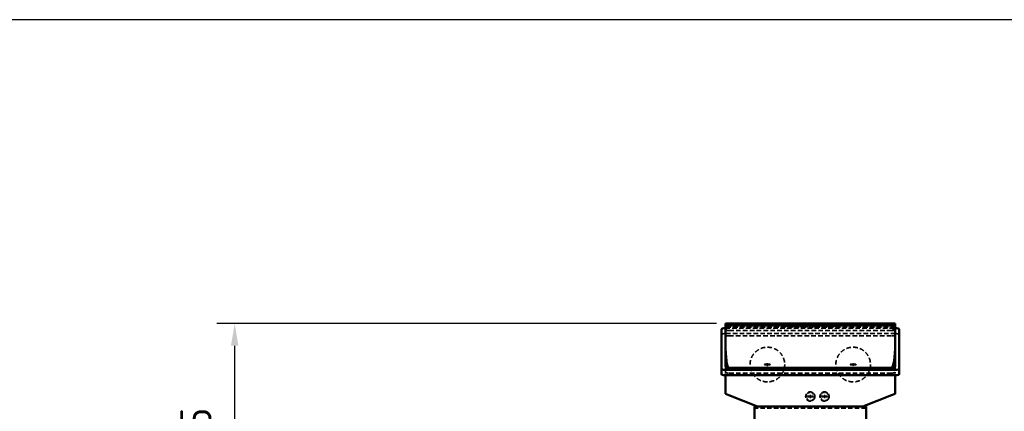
# Model space of a CAD drawing. Header units: millimetres. Extents: x -34725 to 178350, y -13707 to 126150.
# Tile 98 of 256: x -17348 to -14592, y 19929 to 21025. Entities that reach past the tile are written whole.
import ezdxf

# ---------------------------------------------------------------- set-up
doc = ezdxf.new("R2010")
doc.units = ezdxf.units.MM
doc.linetypes.add('DASHED', pattern=[0.75, 0.5, -0.25])
doc.layers.get('Defpoints').update_dxf_attribs({"linetype": 'CONTINUOUS'})
for name, color, linetype, lineweight in [('AM_0', 7, 'CONTINUOUS', 50), ('P-AM_5', 3, 'CONTINUOUS', 25), ('Sichtbar (ISO)', 7, 'CONTINUOUS', 50), ('Verdeckt (ISO)', 7, 'DASHED', 35)]:
    doc.layers.add(name, color=color, linetype=linetype, lineweight=lineweight)
doc.layers.add('AM_VIEWS', color=1, linetype='CONTINUOUS', lineweight=25, plot=False)
doc.styles.get("Standard").update_dxf_attribs({"font": 'isocp.shx'})
doc.dimstyles.new('AM_ISO$0', dxfattribs={"dimtxt": 3.5, "dimasz": 2.5, "dimexe": 2, "dimexo": 1, "dimgap": 0.6, "dimtad": 1, "dimdsep": 46, "dimtxsty": 'Standard', "dimcen": 0, "dimclrd": 256, "dimclre": 256, "dimclrt": 2, "dimadec": 0, "dimazin": 2, "dimtp": 0.1, "dimtm": 0.1, "dimtfac": 0.71, "dimtmove": 0, "dimatfit": 3, "dimfxl": 1, "dimtfill": 1, "dimtfillclr": 256, "dimlwd": -1, "dimlwe": -1, "dimarcsym": 0})

# ---------------------------------------------------------------- blocks, each defined once
blk = doc.blocks.new('*D200')
at = {"layer": 'Defpoints', "color": 0, "transparency": 16777216}
for p in [(-16746.1, 20174.8), (-15372.8, 20174.8), (-16525.3, 19530)]:
    blk.add_point(p, dxfattribs=at)
at = {"layer": 'P-AM_5', "transparency": 16777216}
for p, q in [((-15397.8, 20174.8), (-16796.1, 20174.8)), ((-16746.1, 19592.5), (-16746.1, 20112.3)), ((-16550.3, 19530), (-16796.1, 19530))]:
    blk.add_line(p, q, dxfattribs=at)
for points in [[(-16756.6, 20112.3), (-16735.7, 20112.3), (-16746.1, 20174.8)], [(-16756.6, 19592.5), (-16735.7, 19592.5), (-16746.1, 19530)]]:
    blk.add_solid(points, dxfattribs=at)
at = {"layer": 'P-AM_5', "color": 2, "transparency": 16777216, "insert": (-16854.9, 19852.4), "char_height": 87.5, "attachment_point": 5, "rotation": 90, "bg_fill": 3, "box_fill_scale": 1.1, "bg_fill_color": 256, "bg_fill_true_color": 13158600, "bg_fill_transparency": 0}
blk.add_mtext('645', dxfattribs=at)
blk = doc.blocks.new('A$C5cacc3fa')
at = {"layer": 'Sichtbar (ISO)'}
for p, q in [((-1354.3, -2741.6), (-1354.3, -2781.6)), ((-1042.3, -2781.6), (-1042.3, -2741.6)), ((-1345.8, -2781.6), (-1425.8, -2812.7)), ((-1354.3, -2781.6), (-1345.8, -2781.6)), ((-1050.8, -2781.6), (-1345.8, -2781.6)), ((-970.8, -2812.7), (-1050.8, -2781.6)), ((-1050.8, -2781.6), (-1042.3, -2781.6)), ((-1435.8, -2816.6), (-1425.8, -2812.7)), ((-1435.8, -2816.6), (-1435.8, -2868.6)), ((-970.8, -2812.7), (-960.8, -2816.6)), ((-960.8, -2816.6), (-960.8, -2868.6)), ((-1446.8, -2871.3), (-1446.8, -2886.3)), ((-1446.8, -2997.5), (-1446.8, -2886.3)), ((-959.8, -2868.6), (-1436.8, -2868.6)), ((-1436.8, -2883.6), (-959.8, -2883.6)), ((-1435.8, -2892.3), (-1435.8, -2957)), ((-970.8, -2889.6), (-1425.8, -2889.6)), ((-960.8, -2892.3), (-960.8, -2957)), ((-949.8, -2871.3), (-949.8, -2886.3)), ((-949.8, -2886.3), (-949.8, -2997.5)), ((-1435.8, -3007.6), (-1435.8, -2957)), ((-960.8, -2957), (-960.8, -3007.6)), ((-1435.8, -3000.2), (-1436.8, -3000.2)), ((-959.8, -3000.2), (-960.8, -3000.2)), ((-960.8, -3007.6), (-1435.8, -3007.6)), ((-1435.8, -3007.6), (-1435.8, -3013.6)), ((-960.8, -3013.6), (-1435.8, -3013.6)), ((-960.8, -3013.6), (-960.8, -3007.6))]:
    blk.add_line(p, q, dxfattribs=at)
for centre, major_axis, ratio, start_param, end_param in [((-1436.8, -2871.3), (-10, 0), 0.267949, 4.712389, 6.283185), ((-1436.8, -2886.3), (10, 0), 0.267949, 1.570796, 3.141593), ((-1425.8, -2957), (0, 67.4), 0.148341, 0, 1.570796), ((-1425.8, -2892.3), (-10, 0), 0.267949, 4.712389, 6.283185), ((-970.8, -2957), (0, 67.4), 0.148341, 4.712389, 6.283185), ((-970.8, -2892.3), (-10, 0), 0.267949, 3.141593, 4.712389), ((-959.8, -2871.3), (-10, 0), 0.267949, 3.141593, 4.712389), ((-959.8, -2886.3), (10, 0), 0.267949, 0, 1.570796), ((-1436.8, -2997.5), (-10, 0), 0.267949, 0, 1.570796), ((-959.8, -2997.5), (-10, 0), 0.267949, 1.570796, 3.141593)]:
    blk.add_ellipse(centre, major_axis=major_axis, ratio=ratio, start_param=start_param, end_param=end_param, dxfattribs=at)
at = {"layer": 'Verdeckt (ISO)', "ltscale": 25.157232}
blk.add_line((-1354.3, -2776.6), (-1042.3, -2776.6), dxfattribs=at)
at = {"layer": 'Verdeckt (ISO)', "ltscale": 12.096348}
for p, q in [((-1251, -2809.1), (-1244.7, -2798.1)), ((-1244.7, -2820.1), (-1251, -2809.1)), ((-1244.7, -2798.1), (-1232, -2798.1)), ((-1232, -2798.1), (-1225.6, -2809.1)), ((-1225.6, -2809.1), (-1232, -2820.1)), ((-1211, -2809.1), (-1204.7, -2798.1)), ((-1204.7, -2820.1), (-1211, -2809.1)), ((-1204.7, -2798.1), (-1192, -2798.1)), ((-1192, -2798.1), (-1185.6, -2809.1)), ((-1185.6, -2809.1), (-1192, -2820.1)), ((-1232, -2820.1), (-1244.7, -2820.1)), ((-1192, -2820.1), (-1204.7, -2820.1))]:
    blk.add_line(p, q, dxfattribs=at)
at = {"layer": 'Verdeckt (ISO)', "ltscale": 5.237816}
for p, q in [((-1239.6, -2807.9), (-1245.1, -2807.9)), ((-1245.1, -2810.4), (-1239.6, -2810.4)), ((-1231.6, -2807.9), (-1237.1, -2807.9)), ((-1237.1, -2810.4), (-1231.6, -2810.4)), ((-1199.6, -2807.9), (-1205.1, -2807.9)), ((-1205.1, -2810.4), (-1199.6, -2810.4)), ((-1191.6, -2807.9), (-1197.1, -2807.9)), ((-1197.1, -2810.4), (-1191.6, -2810.4)), ((-1319.6, -2897.4), (-1325.1, -2897.4)), ((-1325.1, -2899.9), (-1319.6, -2899.9)), ((-1311.6, -2897.4), (-1317.1, -2897.4)), ((-1317.1, -2899.9), (-1311.6, -2899.9)), ((-1079.6, -2897.4), (-1085.1, -2897.4)), ((-1085.1, -2899.9), (-1079.6, -2899.9)), ((-1071.6, -2897.4), (-1077.1, -2897.4)), ((-1077.1, -2899.9), (-1071.6, -2899.9))]:
    blk.add_line(p, q, dxfattribs=at)
at = {"layer": 'Verdeckt (ISO)', "ltscale": 5.387959}
for p, q in [((-1245.1, -2808), (-1239.4, -2808)), ((-1239.4, -2810.2), (-1245.1, -2810.2)), ((-1237.2, -2808), (-1231.6, -2808)), ((-1231.6, -2810.2), (-1237.2, -2810.2)), ((-1205.1, -2808), (-1199.4, -2808)), ((-1199.4, -2810.2), (-1205.1, -2810.2)), ((-1197.2, -2808), (-1191.6, -2808)), ((-1191.6, -2810.2), (-1197.2, -2810.2)), ((-1325.1, -2897.5), (-1319.4, -2897.5)), ((-1319.4, -2899.7), (-1325.1, -2899.7)), ((-1317.2, -2897.5), (-1311.6, -2897.5)), ((-1311.6, -2899.7), (-1317.2, -2899.7)), ((-1085.1, -2897.5), (-1079.4, -2897.5)), ((-1079.4, -2899.7), (-1085.1, -2899.7)), ((-1077.2, -2897.5), (-1071.6, -2897.5)), ((-1071.6, -2899.7), (-1077.2, -2899.7))]:
    blk.add_line(p, q, dxfattribs=at)
at = {"layer": 'Verdeckt (ISO)', "ltscale": 1.047483}
for p, q in [((-1239.6, -2806.8), (-1239.6, -2807.9)), ((-1239.6, -2810.4), (-1239.6, -2811.5)), ((-1239.4, -2808), (-1239.4, -2806.9)), ((-1239.4, -2811.3), (-1239.4, -2810.2)), ((-1237.2, -2806.9), (-1237.2, -2808)), ((-1237.2, -2810.2), (-1237.2, -2811.3)), ((-1237.1, -2807.9), (-1237.1, -2806.8)), ((-1237.1, -2811.5), (-1237.1, -2810.4)), ((-1199.6, -2806.8), (-1199.6, -2807.9)), ((-1199.6, -2810.4), (-1199.6, -2811.5)), ((-1199.4, -2808), (-1199.4, -2806.9)), ((-1199.4, -2811.3), (-1199.4, -2810.2)), ((-1197.2, -2806.9), (-1197.2, -2808)), ((-1197.2, -2810.2), (-1197.2, -2811.3)), ((-1197.1, -2807.9), (-1197.1, -2806.8)), ((-1197.1, -2811.5), (-1197.1, -2810.4)), ((-1319.6, -2896.3), (-1319.6, -2897.4)), ((-1319.6, -2899.9), (-1319.6, -2901)), ((-1319.4, -2897.5), (-1319.4, -2896.4)), ((-1319.4, -2900.8), (-1319.4, -2899.7)), ((-1317.2, -2896.4), (-1317.2, -2897.5)), ((-1317.2, -2899.7), (-1317.2, -2900.8)), ((-1317.1, -2897.4), (-1317.1, -2896.3)), ((-1317.1, -2901), (-1317.1, -2899.9)), ((-1079.6, -2896.3), (-1079.6, -2897.4)), ((-1079.6, -2899.9), (-1079.6, -2901)), ((-1079.4, -2897.5), (-1079.4, -2896.4)), ((-1079.4, -2900.8), (-1079.4, -2899.7)), ((-1077.2, -2896.4), (-1077.2, -2897.5)), ((-1077.2, -2899.7), (-1077.2, -2900.8)), ((-1077.1, -2897.4), (-1077.1, -2896.3)), ((-1077.1, -2901), (-1077.1, -2899.9))]:
    blk.add_line(p, q, dxfattribs=at)
at = {"layer": 'Verdeckt (ISO)', "ltscale": 1.444117}
for p, q in [((-1239.6, -2806.8), (-1239.4, -2806.9)), ((-1239.6, -2807.9), (-1239.4, -2808)), ((-1239.6, -2810.4), (-1239.4, -2810.2)), ((-1237.1, -2806.8), (-1237.2, -2806.9)), ((-1237.1, -2807.9), (-1237.2, -2808)), ((-1237.1, -2810.4), (-1237.2, -2810.2)), ((-1199.6, -2806.8), (-1199.4, -2806.9)), ((-1199.6, -2807.9), (-1199.4, -2808)), ((-1199.6, -2810.4), (-1199.4, -2810.2)), ((-1197.1, -2806.8), (-1197.2, -2806.9)), ((-1197.1, -2807.9), (-1197.2, -2808)), ((-1197.1, -2810.4), (-1197.2, -2810.2)), ((-1239.6, -2811.5), (-1239.4, -2811.3)), ((-1237.1, -2811.5), (-1237.2, -2811.3)), ((-1199.6, -2811.5), (-1199.4, -2811.3)), ((-1197.1, -2811.5), (-1197.2, -2811.3)), ((-1319.6, -2896.3), (-1319.4, -2896.4)), ((-1319.6, -2897.4), (-1319.4, -2897.5)), ((-1319.6, -2899.9), (-1319.4, -2899.7)), ((-1319.6, -2901), (-1319.4, -2900.8)), ((-1317.1, -2896.3), (-1317.2, -2896.4)), ((-1317.1, -2897.4), (-1317.2, -2897.5)), ((-1317.1, -2899.9), (-1317.2, -2899.7)), ((-1317.1, -2901), (-1317.2, -2900.8)), ((-1079.6, -2896.3), (-1079.4, -2896.4)), ((-1079.6, -2897.4), (-1079.4, -2897.5)), ((-1079.6, -2899.9), (-1079.4, -2899.7)), ((-1079.6, -2901), (-1079.4, -2900.8)), ((-1077.1, -2896.3), (-1077.2, -2896.4)), ((-1077.1, -2897.4), (-1077.2, -2897.5)), ((-1077.1, -2899.9), (-1077.2, -2899.7)), ((-1077.1, -2901), (-1077.2, -2900.8))]:
    blk.add_line(p, q, dxfattribs=at)
at = {"layer": 'Verdeckt (ISO)', "ltscale": 2.380771}
for p, q in [((-1237.1, -2806.8), (-1239.6, -2806.8)), ((-1197.1, -2806.8), (-1199.6, -2806.8)), ((-1239.6, -2811.5), (-1237.1, -2811.5)), ((-1199.6, -2811.5), (-1197.1, -2811.5)), ((-1317.1, -2896.3), (-1319.6, -2896.3)), ((-1319.6, -2901), (-1317.1, -2901)), ((-1077.1, -2896.3), (-1079.6, -2896.3)), ((-1079.6, -2901), (-1077.1, -2901))]:
    blk.add_line(p, q, dxfattribs=at)
at = {"layer": 'Verdeckt (ISO)', "ltscale": 2.080483}
for p, q in [((-1239.4, -2806.9), (-1237.2, -2806.9)), ((-1199.4, -2806.9), (-1197.2, -2806.9)), ((-1237.2, -2811.3), (-1239.4, -2811.3)), ((-1197.2, -2811.3), (-1199.4, -2811.3)), ((-1319.4, -2896.4), (-1317.2, -2896.4)), ((-1317.2, -2900.8), (-1319.4, -2900.8)), ((-1079.4, -2896.4), (-1077.2, -2896.4)), ((-1077.2, -2900.8), (-1079.4, -2900.8))]:
    blk.add_line(p, q, dxfattribs=at)
at = {"layer": 'Verdeckt (ISO)', "ltscale": 8.293282}
for p, q in [((-1435.8, -2868.6), (-1435.8, -2877.3)), ((-960.8, -2868.6), (-960.8, -2877.3))]:
    blk.add_line(p, q, dxfattribs=at)
at = {"layer": 'Verdeckt (ISO)', "ltscale": 23.365404}
for p, q in [((-1435.8, -2892.3), (-1435.8, -2877.3)), ((-960.8, -2877.3), (-960.8, -2892.3))]:
    blk.add_line(p, q, dxfattribs=at)
at = {"layer": 'Verdeckt (ISO)', "ltscale": 25.596022}
for p, q in [((-1425.8, -2874.6), (-970.8, -2874.6)), ((-970.8, -2979.1), (-1425.8, -2979.1)), ((-1425.8, -2994.1), (-970.8, -2994.1))]:
    blk.add_line(p, q, dxfattribs=at)
at = {"layer": 'Verdeckt (ISO)', "ltscale": 25.641026}
blk.add_line((-1436.8, -2985.2), (-959.8, -2985.2), dxfattribs=at)
at = {"layer": 'Verdeckt (ISO)', "ltscale": 25.533516}
for p, q in [((-960.8, -3000.2), (-1435.8, -3000.2)), ((-1435.8, -3003.6), (-960.8, -3003.6))]:
    blk.add_line(p, q, dxfattribs=at)
at = {"layer": 'Verdeckt (ISO)', "ltscale": 1.904597}
for p, q in [((-1276.3, -3005.6), (-1276.3, -3003.6)), ((-1274.8, -3005.6), (-1274.8, -3003.6)), ((-1271.8, -3005.6), (-1271.8, -3003.6)), ((-1261.3, -3005.6), (-1261.3, -3003.6)), ((-1258.3, -3005.6), (-1258.3, -3003.6)), ((-1256.8, -3005.6), (-1256.8, -3003.6)), ((-1250.8, -3005.6), (-1250.8, -3003.6)), ((-1246.3, -3005.6), (-1246.3, -3003.6)), ((-1240.3, -3005.6), (-1240.3, -3003.6)), ((-1235.8, -3005.6), (-1235.8, -3003.6)), ((-1223.8, -3005.6), (-1223.8, -3003.6)), ((-1222.3, -3005.6), (-1222.3, -3003.6)), ((-1216.3, -3005.6), (-1216.3, -3003.6)), ((-1211.8, -3005.6), (-1211.8, -3003.6)), ((-1210.3, -3005.6), (-1210.3, -3003.6)), ((-1207.3, -3005.6), (-1207.3, -3003.6)), ((-1205.8, -3005.6), (-1205.8, -3003.6)), ((-1204.3, -3005.6), (-1204.3, -3003.6)), ((-1201.3, -3005.6), (-1201.3, -3003.6)), ((-1199.8, -3005.6), (-1199.8, -3003.6)), ((-1195.3, -3005.6), (-1195.3, -3003.6)), ((-1189.3, -3005.6), (-1189.3, -3003.6)), ((-1184.8, -3005.6), (-1184.8, -3003.6)), ((-1172.8, -3005.6), (-1172.8, -3003.6)), ((-1171.3, -3005.6), (-1171.3, -3003.6)), ((-1165.3, -3005.6), (-1165.3, -3003.6)), ((-1160.8, -3005.6), (-1160.8, -3003.6)), ((-1151.8, -3005.6), (-1151.8, -3003.6)), ((-1147.3, -3005.6), (-1147.3, -3003.6)), ((-1142.8, -3005.6), (-1142.8, -3003.6)), ((-1141.3, -3005.6), (-1141.3, -3003.6)), ((-1138.3, -3005.6), (-1138.3, -3003.6)), ((-1127.8, -3005.6), (-1127.8, -3003.6)), ((-1124.8, -3005.6), (-1124.8, -3003.6)), ((-1123.3, -3005.6), (-1123.3, -3003.6))]:
    blk.add_line(p, q, dxfattribs=at)
at = {"layer": 'Verdeckt (ISO)', "ltscale": 11.219489}
for p, q in [((-1276.3, -3005.6), (-1268.8, -3005.6)), ((-1142.8, -3005.6), (-1135.3, -3005.6))]:
    blk.add_line(p, q, dxfattribs=at)
at = {"layer": 'Verdeckt (ISO)', "ltscale": 9.999557}
for p, q in [((-1268.8, -3005.6), (-1258.3, -3005.6)), ((-1135.3, -3005.6), (-1124.8, -3005.6))]:
    blk.add_line(p, q, dxfattribs=at)
at = {"layer": 'Verdeckt (ISO)', "ltscale": 4.596179}
for p, q in [((-1258.3, -3005.6), (-1256.8, -3005.6)), ((-1124.8, -3005.6), (-1123.3, -3005.6))]:
    blk.add_line(p, q, dxfattribs=at)
at = {"layer": 'Verdeckt (ISO)', "ltscale": 4.285467}
for p, q in [((-1250.8, -3005.6), (-1246.3, -3005.6)), ((-1165.3, -3005.6), (-1160.8, -3005.6)), ((-1151.8, -3005.6), (-1147.3, -3005.6))]:
    blk.add_line(p, q, dxfattribs=at)
at = {"layer": 'Verdeckt (ISO)', "ltscale": 21.770681}
for p, q in [((-1240.3, -3005.6), (-1222.3, -3005.6)), ((-1189.3, -3005.6), (-1171.3, -3005.6))]:
    blk.add_line(p, q, dxfattribs=at)
at = {"layer": 'Verdeckt (ISO)', "ltscale": 5.71399}
for p, q in [((-1216.3, -3005.6), (-1210.3, -3005.6)), ((-1201.3, -3005.6), (-1195.3, -3005.6))]:
    blk.add_line(p, q, dxfattribs=at)
at = {"layer": 'Verdeckt (ISO)', "ltscale": 19.811621}
for p, q in [((-1210.3, -3005.6), (-1205.8, -3005.6)), ((-1205.8, -3005.6), (-1201.3, -3005.6))]:
    blk.add_line(p, q, dxfattribs=at)
at = {"layer": 'Verdeckt (ISO)', "ltscale": 23.532515}
blk.add_line((-1160.8, -3005.6), (-1151.8, -3005.6), dxfattribs=at)
at = {"layer": 'Verdeckt (ISO)', "ltscale": 24.698055}
for centre in [(-1238.3, -2809.1), (-1198.3, -2809.1)]:
    blk.add_circle(centre, 13, dxfattribs=at)
at = {"layer": 'Verdeckt (ISO)', "ltscale": 25.418688}
for centre in [(-1318.3, -2898.6), (-1078.3, -2898.6)]:
    blk.add_circle(centre, 48.5, dxfattribs=at)
at = {"layer": 'Verdeckt (ISO)', "ltscale": 3.739763}
for centre, start, end in [((-1245.1, -2809.1), 90, 270), ((-1231.6, -2809.1), 270, 90), ((-1205.1, -2809.1), 90, 270), ((-1191.6, -2809.1), 270, 90), ((-1325.1, -2898.6), 90, 270), ((-1311.6, -2898.6), 270, 90), ((-1085.1, -2898.6), 90, 270), ((-1071.6, -2898.6), 270, 90)]:
    blk.add_arc(centre, 1.25, start, end, dxfattribs=at)
at = {"layer": 'Verdeckt (ISO)', "ltscale": 3.268073}
for centre, start, end in [((-1245.1, -2809.1), 90, 270), ((-1231.6, -2809.1), 270, 90), ((-1205.1, -2809.1), 90, 270), ((-1191.6, -2809.1), 270, 90), ((-1325.1, -2898.6), 90, 270), ((-1311.6, -2898.6), 270, 90), ((-1085.1, -2898.6), 90, 270), ((-1071.6, -2898.6), 270, 90)]:
    blk.add_arc(centre, 1.09, start, end, dxfattribs=at)
at = {"layer": 'Verdeckt (ISO)', "ltscale": 19.335054}
for centre, major_axis, start_param, end_param in [((-1425.8, -2877.3), (10, 0), 1.570796, 3.141593), ((-970.8, -2877.3), (10, 0), 0, 1.570796), ((-1436.8, -2982.5), (10, 0), 3.141593, 4.712389), ((-1425.8, -2976.5), (-10, 0), 0, 1.570796), ((-1425.8, -2991.5), (10, 0), 3.141593, 4.712389), ((-970.8, -2976.5), (-10, 0), 1.570796, 3.141593), ((-970.8, -2991.5), (10, 0), 4.712389, 6.283185), ((-959.8, -2982.5), (10, 0), 4.712389, 6.283185)]:
    blk.add_ellipse(centre, major_axis=major_axis, ratio=0.267949, start_param=start_param, end_param=end_param, dxfattribs=at)
at = {"layer": 'Verdeckt (ISO)', "ltscale": 21.939859}
for centre, start_param, end_param in [((-1425.8, -3018.6), 0, 1.104031), ((-970.8, -3018.6), 5.179154, 6.283185)]:
    blk.add_ellipse(centre, major_axis=(0, 24.5), ratio=0.408286, start_param=start_param, end_param=end_param, dxfattribs=at)
at = {"layer": 'Verdeckt (ISO)', "ltscale": 4.456773}
for points, knots in [([(-1434.8, -3007.6), (-1434.9, -3007.6), (-1435, -3007.6), (-1435.6, -3007.8), (-1435.8, -3007.9), (-1435.8, -3008)], [-1.9564383, -1.9564383, -1.9564383, -1.9564383, -1.8866596, -1.8866596, -1.5087825, -1.5087825, -1.5087825, -1.5087825]), ([(-960.8, -3008), (-960.8, -3007.9), (-961.1, -3007.8), (-961.7, -3007.6), (-961.8, -3007.6), (-961.9, -3007.6)], [-4.5268376, -4.5268376, -4.5268376, -4.5268376, -4.1489605, -4.1489605, -4.0791819, -4.0791819, -4.0791819, -4.0791819])]:
    blk.add_open_spline(points, degree=3, knots=knots, dxfattribs=at)

msp = doc.modelspace()

# ---------------------------------------------------------------- linework, layer by layer
at = {"layer": 'AM_VIEWS'}
msp.add_lwpolyline([(-34725, 0), (-5000, 0), (-5000, 21025), (-34725, 21025)], close=True, dxfattribs=at)

# ---------------------------------------------------------------- next in the draw order: dimensions: what is measured, and where the dimension line sits
at = {"layer": 'P-AM_5'}
dim = msp.add_linear_dim(base=(-16746.136, 20174.818), p1=(-16525.272, 19530), p2=(-15372.819, 20174.818), angle=90, dimstyle='AM_ISO$0', override={"dimscale": 25, "dimgap": 2.6, "dimdec": 0, "dimtmove": 1}, dxfattribs=at)
dim.commit()
dim.dimension.update_dxf_attribs({"geometry": '*D200', "text_midpoint": (-16854.886, 19852.409)})

# ---------------------------------------------------------------- next in the draw order: block references
at = {"layer": 'AM_0', "rotation": 179.9999999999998}
msp.add_blockref('A$C5cacc3fa', (-16333.649, 17161.21), dxfattribs=at)

doc.saveas('drawing.dxf')
